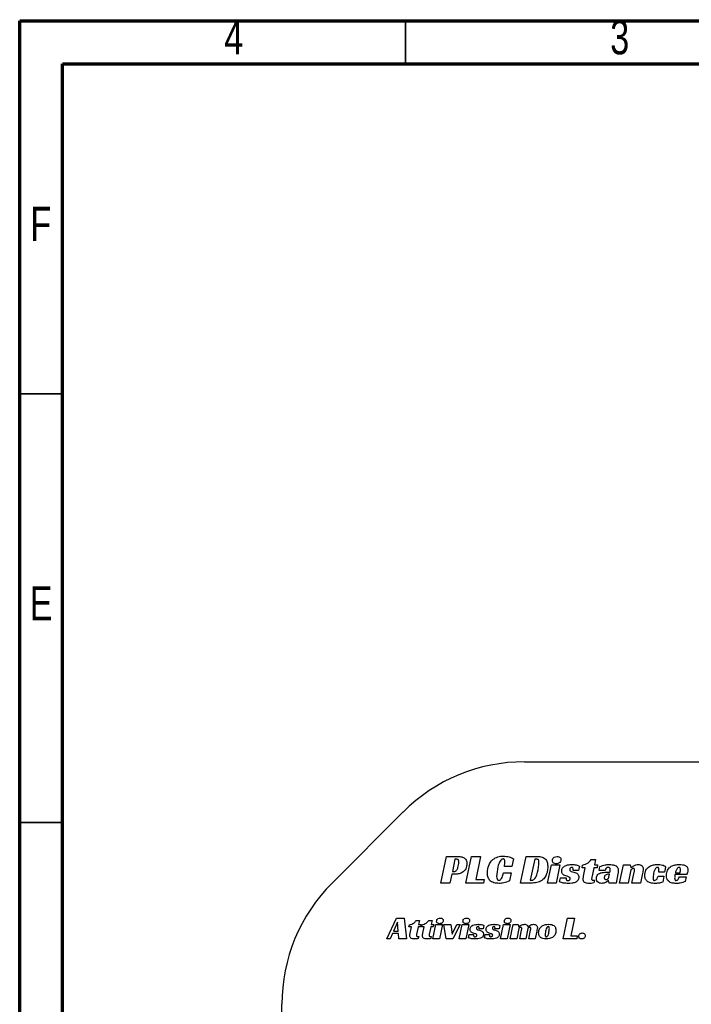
# Model space of a CAD drawing. Header units: millimetres. Extents: x 15 to 205, y 5 to 292.
# Tile 2 of 6: x 15 to 93, y 177 to 292. Entities that reach past the tile are written whole.
import ezdxf

# ---------------------------------------------------------------- set-up
doc = ezdxf.new("R2010")
doc.units = ezdxf.units.MM
doc.styles.add('SLDTEXTSTYLE0', font='TXT', dxfattribs={"width": 0.75})

msp = doc.modelspace()

# ---------------------------------------------------------------- linework, layer by layer
at = {"color": 7, "linetype": 'Continuous', "lineweight": 70}
for p, q in [((15, 5), (15, 292)), ((15, 292), (205, 292)), ((20, 10), (20, 287)), ((20, 287), (200, 287))]:
    msp.add_line(p, q, dxfattribs=at)
at = {"color": 7, "linetype": 'Continuous', "lineweight": 35}
for p, q in [((60, 287), (60, 292)), ((20, 248.5), (15, 248.5)), ((20, 198.5), (15, 198.5))]:
    msp.add_line(p, q, dxfattribs=at)
at = {"color": 7, "linetype": 'Continuous', "lineweight": 25}
for p, q in [((73.85, 205.59), (155.29, 205.59)), ((59.71, 199.74), (51.43, 191.45)), ((64.11, 191.45), (64.77, 194.55)), ((64.77, 194.55), (65.89, 194.55)), ((65.75, 194.22), (65.45, 192.8)), ((65.97, 194.22), (65.75, 194.22)), ((67.03, 191.45), (67.69, 194.55)), ((67.69, 194.55), (68.74, 194.55)), ((68.74, 194.55), (68.17, 191.86)), ((72.57, 194.29), (72.4, 193.38)), ((73.41, 191.45), (74.07, 194.55)), ((74.07, 194.55), (75.37, 194.55)), ((75.05, 194.22), (74.53, 191.78)), ((75.28, 194.22), (75.05, 194.22)), ((81.65, 194.19), (82.15, 194.19)), ((82.15, 194.19), (82.01, 193.56)), ((72.4, 193.38), (71.53, 193.38)), ((76.55, 191.45), (76.99, 193.56)), ((76.99, 193.56), (77.99, 193.56)), ((77.99, 193.56), (77.54, 191.45)), ((80.16, 192.93), (79.53, 192.93)), ((80.27, 193.43), (80.16, 192.93)), ((80.57, 193.23), (80.64, 193.55)), ((80.95, 193.23), (80.57, 193.23)), ((80.75, 192.25), (80.95, 193.23)), ((81.94, 193.23), (81.74, 192.27)), ((82.32, 193.23), (81.94, 193.23)), ((82.01, 193.56), (82.39, 193.56)), ((82.39, 193.56), (82.32, 193.23)), ((82.56, 192.93), (82.65, 193.37)), ((83.27, 192.93), (82.56, 192.93)), ((84.95, 191.45), (85.39, 193.56)), ((85.39, 193.56), (86.18, 193.56)), ((86.26, 192.98), (85.94, 191.45)), ((86.18, 193.56), (86.27, 193.25)), ((86.27, 193.25), (86.3, 193.25)), ((90.31, 193.32), (90.17, 192.7)), ((65.38, 192.47), (65.16, 191.45)), ((65.66, 192.47), (65.38, 192.47)), ((65.45, 192.8), (65.67, 192.8)), ((68.17, 191.86), (69.15, 191.86)), ((69.15, 191.86), (69.07, 191.45)), ((71.4, 192.63), (72.3, 192.63)), ((72.3, 192.63), (72.1, 191.71)), ((74.53, 191.78), (74.74, 191.78)), ((77.95, 191.58), (78.06, 192.07)), ((78.06, 192.07), (78.71, 192.07)), ((82.02, 191.78), (81.95, 191.46)), ((83.66, 191.76), (83.63, 191.76)), ((83.75, 191.45), (83.66, 191.76)), ((83.77, 192.48), (83.68, 192.48)), ((83.69, 192.12), (83.77, 192.48)), ((84.76, 192.53), (84.53, 191.45)), ((86.39, 191.45), (86.66, 192.73)), ((87.58, 192.4), (87.37, 191.45)), ((89.43, 192.25), (90.12, 192.25)), ((90.17, 192.7), (89.51, 192.7)), ((90.12, 192.25), (89.98, 191.56)), ((92.76, 192.44), (91.4, 192.44)), ((91.45, 192.66), (92, 192.66)), ((91.93, 192.16), (92.72, 192.16)), ((92.72, 192.16), (92.6, 191.64)), ((65.16, 191.45), (64.11, 191.45)), ((69.07, 191.45), (67.03, 191.45)), ((74.8, 191.45), (73.41, 191.45)), ((77.54, 191.45), (76.55, 191.45)), ((84.53, 191.45), (83.75, 191.45)), ((85.94, 191.45), (84.95, 191.45)), ((87.37, 191.45), (86.39, 191.45)), ((57.82, 184.96), (58.94, 187.37)), ((58.94, 187.37), (59.83, 187.37)), ((59.83, 187.37), (60.09, 184.96)), ((78.37, 184.96), (78.87, 187.37)), ((78.87, 187.37), (79.69, 187.37)), ((79.69, 187.37), (79.25, 185.28)), ((59.04, 186.87), (58.58, 185.84)), ((59.13, 185.84), (59.04, 186.87)), ((60.39, 186.35), (60.45, 186.59)), ((60.69, 186.35), (60.39, 186.35)), ((60.53, 185.59), (60.69, 186.35)), ((61.23, 187.09), (61.62, 187.09)), ((61.46, 186.35), (61.3, 185.6)), ((61.75, 186.35), (61.46, 186.35)), ((61.62, 187.09), (61.51, 186.6)), ((61.51, 186.6), (61.8, 186.6)), ((61.8, 186.6), (61.75, 186.35)), ((61.86, 186.35), (61.91, 186.59)), ((62.15, 186.35), (61.86, 186.35)), ((62, 185.59), (62.15, 186.35)), ((62.7, 187.09), (63.09, 187.09)), ((62.92, 186.35), (62.77, 185.6)), ((63.22, 186.35), (62.92, 186.35)), ((63.09, 187.09), (62.98, 186.6)), ((62.98, 186.6), (63.27, 186.6)), ((63.17, 184.96), (63.51, 186.6)), ((63.27, 186.6), (63.22, 186.35)), ((63.51, 186.6), (64.29, 186.6)), ((64.29, 186.6), (63.93, 184.96)), ((64.46, 186.6), (65.26, 186.6)), ((64.72, 184.96), (64.46, 186.6)), ((65.26, 186.6), (65.42, 185.48)), ((65.42, 185.48), (65.97, 186.6)), ((66.37, 186.6), (65.51, 184.96)), ((65.97, 186.6), (66.37, 186.6)), ((66.24, 184.96), (66.59, 186.6)), ((66.59, 186.6), (67.36, 186.6)), ((67.36, 186.6), (67.01, 184.96)), ((69.05, 186.12), (68.56, 186.12)), ((69.13, 186.5), (69.05, 186.12)), ((70.9, 186.12), (70.41, 186.12)), ((70.98, 186.5), (70.9, 186.12)), ((71.06, 184.96), (71.41, 186.6)), ((71.41, 186.6), (72.18, 186.6)), ((72.18, 186.6), (71.83, 184.96)), ((72.18, 184.96), (72.52, 186.6)), ((72.52, 186.6), (73.14, 186.6)), ((73.2, 186.15), (72.95, 184.96)), ((73.14, 186.6), (73.21, 186.36)), ((73.21, 186.36), (73.23, 186.36)), ((74.25, 186.15), (74.01, 184.96)), ((74.25, 186.36), (74.28, 186.36)), ((58.19, 184.96), (57.82, 184.96)), ((58.46, 185.58), (58.19, 184.96)), ((59.16, 185.58), (58.46, 185.58)), ((58.58, 185.84), (59.13, 185.84)), ((59.21, 184.96), (59.16, 185.58)), ((60.09, 184.96), (59.21, 184.96)), ((61.52, 185.22), (61.46, 184.97)), ((62.99, 185.22), (62.93, 184.97)), ((63.93, 184.96), (63.17, 184.96)), ((65.51, 184.96), (64.72, 184.96)), ((67.01, 184.96), (66.24, 184.96)), ((67.33, 185.06), (67.41, 185.45)), ((67.41, 185.45), (67.92, 185.45)), ((69.18, 185.06), (69.26, 185.45)), ((69.26, 185.45), (69.77, 185.45)), ((71.83, 184.96), (71.06, 184.96)), ((72.95, 184.96), (72.18, 184.96)), ((73.3, 184.96), (73.51, 185.96)), ((74.01, 184.96), (73.3, 184.96)), ((74.36, 184.96), (74.56, 185.96)), ((75.1, 184.96), (74.36, 184.96)), ((75.26, 185.7), (75.1, 184.96)), ((79.95, 184.96), (78.37, 184.96)), ((79.25, 185.28), (80.01, 185.28)), ((80.01, 185.28), (79.95, 184.96)), ((45.57, 135.59), (45.57, 177.31))]:
    msp.add_line(p, q, dxfattribs=at)
for centre, start, end in [((73.85, 185.59), 90, 135), ((65.57, 177.31), 135, 180)]:
    msp.add_arc(centre, 20, start, end, dxfattribs=at)
for points, knots in [([(65.89, 194.55), (66.03, 194.55), (66.32, 194.54), (66.68, 194.47), (66.93, 194.32), (67.11, 194.08), (67.13, 193.86), (67.14, 193.71)], [0, 0, 0, 0, 0.250971, 0.50093, 0.626011, 0.751045, 1, 1, 1, 1]), ([(66.2, 193.91), (66.2, 193.98), (66.2, 194.08), (66.13, 194.17), (66.07, 194.21), (66.01, 194.22), (65.97, 194.22)], [0, 0, 0, 0, 0.498859, 0.624222, 0.749931, 1, 1, 1, 1]), ([(69.53, 192.68), (69.56, 192.96), (69.61, 193.52), (70.09, 194.19), (70.74, 194.55), (71.18, 194.58), (71.4, 194.59)], [0, 0, 0, 0, 0.280214, 0.559281, 0.779479, 1, 1, 1, 1]), ([(71.37, 194.26), (71.32, 194.26), (71.22, 194.24), (71.08, 194.1), (70.9, 193.81), (70.69, 193.16), (70.65, 192.58), (70.61, 192.2)], [0, 0, 0, 0, 0.062118, 0.124502, 0.249434, 0.499682, 1, 1, 1, 1]), ([(71.57, 193.96), (71.56, 194.03), (71.56, 194.12), (71.51, 194.21), (71.46, 194.25), (71.4, 194.26), (71.37, 194.26)], [0, 0, 0, 0, 0.4993921, 0.6252032, 0.7508533, 1, 1, 1, 1]), ([(71.4, 194.59), (71.63, 194.58), (72.04, 194.55), (72.41, 194.37), (72.57, 194.29)], [0, 0, 0, 0, 0.559543, 1, 1, 1, 1]), ([(75.55, 193.89), (75.55, 193.94), (75.55, 194.03), (75.5, 194.15), (75.39, 194.21), (75.32, 194.22), (75.28, 194.22)], [0, 0, 0, 0, 0.2809293, 0.5600504, 0.779265, 1, 1, 1, 1]), ([(75.37, 194.55), (75.55, 194.54), (75.92, 194.53), (76.38, 194.24), (76.55, 193.78), (76.56, 193.5), (76.57, 193.35)], [0, 0, 0, 0, 0.281363, 0.558326, 0.778602, 1, 1, 1, 1]), ([(77.12, 194.09), (77.13, 194.17), (77.15, 194.31), (77.35, 194.51), (77.54, 194.54), (77.66, 194.55)], [0, 0, 0, 0, 0.280032, 0.55997, 1, 1, 1, 1]), ([(77.57, 193.7), (77.51, 193.7), (77.38, 193.71), (77.22, 193.8), (77.13, 193.94), (77.12, 194.04), (77.12, 194.09)], [0, 0, 0, 0, 0.280652, 0.560407, 0.779572, 1, 1, 1, 1]), ([(78.11, 194.16), (78.1, 194.09), (78.08, 193.94), (77.92, 193.79), (77.75, 193.71), (77.63, 193.7), (77.57, 193.7)], [0, 0, 0, 0, 0.27852, 0.558234, 0.779, 1, 1, 1, 1]), ([(77.66, 194.55), (77.72, 194.54), (77.85, 194.53), (78.01, 194.45), (78.1, 194.31), (78.11, 194.21), (78.11, 194.16)], [0, 0, 0, 0, 0.2805983, 0.5603993, 0.7796462, 1, 1, 1, 1]), ([(80.64, 193.55), (80.87, 193.61), (81.27, 193.72), (81.53, 194.05), (81.65, 194.19)], [0, 0, 0, 0, 0.558766, 1, 1, 1, 1]), ([(67.14, 193.71), (67.12, 193.5), (67.08, 193.09), (66.64, 192.66), (66.14, 192.49), (65.82, 192.47), (65.66, 192.47)], [0, 0, 0, 0, 0.279802, 0.55788, 0.778685, 1, 1, 1, 1]), ([(65.67, 192.8), (65.73, 192.81), (65.84, 192.82), (65.99, 193), (66.16, 193.35), (66.19, 193.68), (66.2, 193.91)], [0, 0, 0, 0, 0.124285, 0.249219, 0.499551, 1, 1, 1, 1]), ([(71.53, 193.38), (71.54, 193.49), (71.55, 193.68), (71.56, 193.87), (71.57, 193.96)], [0, 0, 0, 0, 0.560011, 1, 1, 1, 1]), ([(74.74, 191.78), (74.79, 191.79), (74.89, 191.8), (75.05, 191.93), (75.24, 192.23), (75.46, 192.9), (75.52, 193.5), (75.55, 193.89)], [0, 0, 0, 0, 0.062279, 0.124676, 0.249608, 0.499624, 1, 1, 1, 1]), ([(76.57, 193.35), (76.56, 193.17), (76.54, 192.8), (76.36, 192.27), (76.01, 191.81), (75.45, 191.49), (75.02, 191.46), (74.8, 191.45)], [0, 0, 0, 0, 0.18716, 0.374005, 0.56052, 0.779909, 1, 1, 1, 1]), ([(78.2, 192.85), (78.2, 192.92), (78.21, 193.05), (78.33, 193.28), (78.6, 193.48), (78.98, 193.59), (79.24, 193.6), (79.38, 193.61)], [0, 0, 0, 0, 0.125215, 0.250205, 0.498862, 0.749139, 1, 1, 1, 1]), ([(79.39, 193.27), (79.35, 193.27), (79.28, 193.25), (79.19, 193.19), (79.14, 193.1), (79.14, 193.04), (79.14, 193.02)], [0, 0, 0, 0, 0.278637, 0.559185, 0.779483, 1, 1, 1, 1]), ([(79.14, 193.02), (79.14, 192.99), (79.14, 192.94), (79.2, 192.85), (79.36, 192.78), (79.51, 192.75), (79.61, 192.73)], [0, 0, 0, 0, 0.124982, 0.249442, 0.498836, 1, 1, 1, 1]), ([(79.38, 193.61), (79.55, 193.6), (79.86, 193.59), (80.14, 193.48), (80.27, 193.43)], [0, 0, 0, 0, 0.560238, 1, 1, 1, 1]), ([(79.54, 193.04), (79.54, 193.09), (79.53, 193.16), (79.49, 193.23), (79.45, 193.27), (79.41, 193.27), (79.39, 193.27)], [0, 0, 0, 0, 0.500047, 0.62586, 0.751175, 1, 1, 1, 1]), ([(79.53, 192.93), (79.53, 192.95), (79.54, 192.99), (79.54, 193.02), (79.54, 193.04)], [0, 0, 0, 0, 0.560163, 1, 1, 1, 1]), ([(82.65, 193.37), (82.85, 193.45), (83.2, 193.59), (83.57, 193.6), (83.74, 193.61)], [0, 0, 0, 0, 0.559426, 1, 1, 1, 1]), ([(83.62, 193.27), (83.57, 193.27), (83.47, 193.26), (83.32, 193.13), (83.29, 193.01), (83.27, 192.93)], [0, 0, 0, 0, 0.280806, 0.559674, 1, 1, 1, 1]), ([(83.86, 193.02), (83.86, 193.06), (83.85, 193.13), (83.8, 193.23), (83.71, 193.27), (83.65, 193.27), (83.62, 193.27)], [0, 0, 0, 0, 0.280479, 0.559323, 0.778944, 1, 1, 1, 1]), ([(83.74, 193.61), (83.86, 193.6), (84.1, 193.6), (84.4, 193.53), (84.61, 193.4), (84.77, 193.22), (84.79, 193.03), (84.8, 192.91)], [0, 0, 0, 0, 0.250945, 0.501195, 0.626398, 0.751407, 1, 1, 1, 1]), ([(83.82, 192.71), (83.83, 192.77), (83.85, 192.87), (83.86, 192.98), (83.86, 193.02)], [0, 0, 0, 0, 0.560155, 1, 1, 1, 1]), ([(84.8, 192.91), (84.79, 192.84), (84.79, 192.71), (84.77, 192.58), (84.76, 192.53)], [0, 0, 0, 0, 0.559923, 1, 1, 1, 1]), ([(86.55, 193.15), (86.52, 193.15), (86.45, 193.14), (86.36, 193.07), (86.3, 193.01), (86.26, 192.98)], [0, 0, 0, 0, 0.279273, 0.559135, 1, 1, 1, 1]), ([(86.3, 193.25), (86.34, 193.28), (86.41, 193.35), (86.49, 193.4), (86.53, 193.42)], [0, 0, 0, 0, 0.559858, 1, 1, 1, 1]), ([(86.53, 193.42), (86.63, 193.48), (86.82, 193.58), (87.03, 193.6), (87.12, 193.61)], [0, 0, 0, 0, 0.560355, 1, 1, 1, 1]), ([(86.69, 192.98), (86.69, 193.01), (86.69, 193.05), (86.66, 193.11), (86.6, 193.15), (86.57, 193.15), (86.55, 193.15)], [0, 0, 0, 0, 0.280489, 0.560115, 0.779772, 1, 1, 1, 1]), ([(86.66, 192.73), (86.67, 192.78), (86.68, 192.86), (86.69, 192.95), (86.69, 192.98)], [0, 0, 0, 0, 0.560302, 1, 1, 1, 1]), ([(87.12, 193.61), (87.2, 193.6), (87.36, 193.59), (87.56, 193.48), (87.69, 193.31), (87.7, 193.19), (87.7, 193.12)], [0, 0, 0, 0, 0.280742, 0.560609, 0.780051, 1, 1, 1, 1]), ([(87.7, 193.12), (87.69, 192.99), (87.65, 192.75), (87.6, 192.51), (87.58, 192.4)], [0, 0, 0, 0, 0.559699, 1, 1, 1, 1]), ([(87.88, 192.35), (87.9, 192.56), (87.95, 192.97), (88.38, 193.4), (88.89, 193.59), (89.21, 193.6), (89.37, 193.61)], [0, 0, 0, 0, 0.279456, 0.558011, 0.778741, 1, 1, 1, 1]), ([(89.38, 193.27), (89.32, 193.26), (89.2, 193.23), (89.06, 193.03), (88.9, 192.66), (88.87, 192.3), (88.85, 192.06)], [0, 0, 0, 0, 0.123513, 0.24863, 0.499158, 1, 1, 1, 1]), ([(89.37, 193.61), (89.56, 193.6), (89.83, 193.6), (90.15, 193.48), (90.25, 193.38), (90.31, 193.32)], [0, 0, 0, 0, 0.560339, 0.780161, 1, 1, 1, 1]), ([(89.52, 192.98), (89.52, 193.05), (89.52, 193.12), (89.49, 193.21), (89.47, 193.25), (89.42, 193.27), (89.39, 193.27), (89.38, 193.27)], [0, 0, 0, 0, 0.499862, 0.625104, 0.749982, 0.875009, 1, 1, 1, 1]), ([(89.51, 192.7), (89.51, 192.75), (89.52, 192.85), (89.52, 192.94), (89.52, 192.98)], [0, 0, 0, 0, 0.560026, 1, 1, 1, 1]), ([(90.4, 192.33), (90.42, 192.55), (90.46, 192.98), (90.92, 193.42), (91.44, 193.59), (91.77, 193.6), (91.94, 193.61)], [0, 0, 0, 0, 0.279803, 0.55788, 0.778651, 1, 1, 1, 1]), ([(91.88, 193.27), (91.83, 193.26), (91.73, 193.24), (91.64, 193.12), (91.53, 192.94), (91.48, 192.78), (91.45, 192.66)], [0, 0, 0, 0, 0.184504, 0.37145, 0.558852, 1, 1, 1, 1]), ([(92.04, 193.02), (92.04, 193.08), (92.04, 193.15), (92, 193.22), (91.95, 193.26), (91.91, 193.27), (91.88, 193.27)], [0, 0, 0, 0, 0.49997, 0.625685, 0.751429, 1, 1, 1, 1]), ([(91.94, 193.61), (92.05, 193.6), (92.27, 193.6), (92.54, 193.53), (92.73, 193.43), (92.84, 193.3), (92.91, 193.15), (92.91, 193.04), (92.92, 192.98)], [0, 0, 0, 0, 0.250422, 0.500297, 0.625329, 0.750114, 0.87495, 1, 1, 1, 1]), ([(92.02, 192.78), (92.03, 192.83), (92.04, 192.91), (92.04, 192.98), (92.04, 193.02)], [0, 0, 0, 0, 0.560008, 1, 1, 1, 1]), ([(92.92, 192.98), (92.91, 192.88), (92.9, 192.68), (92.8, 192.51), (92.76, 192.44)], [0, 0, 0, 0, 0.560417, 1, 1, 1, 1]), ([(70.89, 191.41), (70.69, 191.42), (70.29, 191.44), (69.78, 191.72), (69.55, 192.21), (69.54, 192.52), (69.53, 192.68)], [0, 0, 0, 0, 0.28096, 0.559394, 0.779005, 1, 1, 1, 1]), ([(70.61, 192.2), (70.62, 192.1), (70.62, 191.96), (70.71, 191.82), (70.79, 191.77), (70.84, 191.77), (70.86, 191.77)], [0, 0, 0, 0, 0.50009, 0.749684, 0.874602, 1, 1, 1, 1]), ([(70.86, 191.77), (70.91, 191.77), (71, 191.79), (71.13, 191.91), (71.3, 192.19), (71.36, 192.45), (71.4, 192.63)], [0, 0, 0, 0, 0.124207, 0.249251, 0.498985, 1, 1, 1, 1]), ([(78.66, 192.29), (78.59, 192.31), (78.45, 192.36), (78.29, 192.5), (78.2, 192.67), (78.2, 192.79), (78.2, 192.85)], [0, 0, 0, 0, 0.280485, 0.559697, 0.779634, 1, 1, 1, 1]), ([(79.2, 191.97), (79.19, 192), (79.18, 192.05), (79.1, 192.13), (78.93, 192.22), (78.77, 192.26), (78.66, 192.29)], [0, 0, 0, 0, 0.124182, 0.249023, 0.49903, 1, 1, 1, 1]), ([(78.71, 192.07), (78.71, 192.06), (78.7, 192.03), (78.71, 191.99), (78.71, 191.98)], [0, 0, 0, 0, 0.559714, 1, 1, 1, 1]), ([(78.71, 191.98), (78.71, 191.94), (78.71, 191.87), (78.76, 191.78), (78.85, 191.74), (78.91, 191.74), (78.93, 191.74)], [0, 0, 0, 0, 0.280753, 0.559503, 0.779008, 1, 1, 1, 1]), ([(78.93, 191.74), (78.97, 191.74), (79.04, 191.74), (79.13, 191.8), (79.18, 191.88), (79.19, 191.94), (79.2, 191.97)], [0, 0, 0, 0, 0.280748, 0.55958, 0.780247, 1, 1, 1, 1]), ([(80.19, 192.13), (80.19, 192.06), (80.18, 191.93), (80.09, 191.75), (79.94, 191.61), (79.7, 191.49), (79.36, 191.42), (79.1, 191.41), (78.96, 191.41)], [0, 0, 0, 0, 0.124949, 0.2496196, 0.3745407, 0.4996282, 0.7495169, 1, 1, 1, 1]), ([(79.61, 192.73), (79.69, 192.7), (79.86, 192.66), (80.06, 192.53), (80.18, 192.33), (80.19, 192.2), (80.19, 192.13)], [0, 0, 0, 0, 0.280976, 0.5604688, 0.7799521, 1, 1, 1, 1]), ([(80.71, 191.91), (80.71, 191.97), (80.71, 192.09), (80.74, 192.2), (80.75, 192.25)], [0, 0, 0, 0, 0.560011, 1, 1, 1, 1]), ([(81.36, 191.41), (81.27, 191.41), (81.09, 191.41), (80.85, 191.5), (80.72, 191.7), (80.71, 191.84), (80.71, 191.91)], [0, 0, 0, 0, 0.281533, 0.560399, 0.779412, 1, 1, 1, 1]), ([(81.74, 192.27), (81.73, 192.21), (81.7, 192.09), (81.69, 191.98), (81.69, 191.93)], [0, 0, 0, 0, 0.560253, 1, 1, 1, 1]), ([(81.69, 191.93), (81.69, 191.91), (81.69, 191.88), (81.71, 191.83), (81.76, 191.8), (81.87, 191.79), (81.95, 191.78), (82.02, 191.78)], [0, 0, 0, 0, 0.125121, 0.24987, 0.374229, 0.499458, 1, 1, 1, 1]), ([(82.24, 192), (82.25, 192.08), (82.26, 192.25), (82.45, 192.52), (82.84, 192.69), (83.33, 192.71), (83.66, 192.71), (83.82, 192.71)], [0, 0, 0, 0, 0.125031, 0.24951, 0.498144, 0.748746, 1, 1, 1, 1]), ([(82.86, 191.41), (82.77, 191.41), (82.59, 191.43), (82.37, 191.58), (82.25, 191.78), (82.24, 191.93), (82.24, 192)], [0, 0, 0, 0, 0.280436, 0.55944, 0.779433, 1, 1, 1, 1]), ([(83.63, 191.76), (83.51, 191.65), (83.28, 191.45), (82.99, 191.42), (82.86, 191.41)], [0, 0, 0, 0, 0.559287, 1, 1, 1, 1]), ([(83.68, 192.48), (83.61, 192.48), (83.47, 192.47), (83.3, 192.39), (83.18, 192.25), (83.17, 192.14), (83.16, 192.08)], [0, 0, 0, 0, 0.2807862, 0.5603538, 0.7801423, 1, 1, 1, 1]), ([(83.16, 192.08), (83.16, 192.05), (83.17, 191.99), (83.22, 191.91), (83.29, 191.86), (83.34, 191.86), (83.37, 191.86)], [0, 0, 0, 0, 0.280438, 0.55938, 0.779683, 1, 1, 1, 1]), ([(83.37, 191.86), (83.41, 191.86), (83.49, 191.87), (83.59, 191.94), (83.66, 192.02), (83.68, 192.09), (83.69, 192.12)], [0, 0, 0, 0, 0.279421, 0.559689, 0.779894, 1, 1, 1, 1]), ([(89.04, 191.41), (88.88, 191.41), (88.56, 191.43), (88.15, 191.62), (87.91, 191.97), (87.89, 192.22), (87.88, 192.35)], [0, 0, 0, 0, 0.2811207, 0.5602324, 0.779675, 1, 1, 1, 1]), ([(88.85, 192.06), (88.85, 192), (88.85, 191.9), (88.9, 191.78), (88.95, 191.74), (88.98, 191.74), (89, 191.74)], [0, 0, 0, 0, 0.50022, 0.749451, 0.874752, 1, 1, 1, 1]), ([(89, 191.74), (89.07, 191.76), (89.2, 191.79), (89.35, 191.99), (89.4, 192.15), (89.43, 192.25)], [0, 0, 0, 0, 0.277988, 0.559008, 1, 1, 1, 1]), ([(91.54, 191.41), (91.39, 191.41), (91.07, 191.42), (90.66, 191.61), (90.42, 191.96), (90.4, 192.21), (90.4, 192.33)], [0, 0, 0, 0, 0.28125, 0.560165, 0.779587, 1, 1, 1, 1]), ([(91.4, 192.44), (91.39, 192.37), (91.37, 192.24), (91.37, 192.11), (91.36, 192.05)], [0, 0, 0, 0, 0.559918, 1, 1, 1, 1]), ([(91.36, 192.05), (91.37, 191.98), (91.37, 191.89), (91.42, 191.78), (91.48, 191.74), (91.51, 191.74), (91.53, 191.74)], [0, 0, 0, 0, 0.500411, 0.749981, 0.874632, 1, 1, 1, 1]), ([(91.53, 191.74), (91.58, 191.76), (91.69, 191.79), (91.84, 191.95), (91.89, 192.08), (91.93, 192.16)], [0, 0, 0, 0, 0.278112, 0.559336, 1, 1, 1, 1]), ([(92, 192.66), (92, 192.69), (92.01, 192.73), (92.02, 192.77), (92.02, 192.78)], [0, 0, 0, 0, 0.56, 1, 1, 1, 1]), ([(72.1, 191.71), (71.89, 191.61), (71.5, 191.43), (71.07, 191.41), (70.89, 191.41)], [0, 0, 0, 0, 0.559731, 1, 1, 1, 1]), ([(78.96, 191.41), (78.77, 191.41), (78.42, 191.42), (78.1, 191.53), (77.95, 191.58)], [0, 0, 0, 0, 0.560297, 1, 1, 1, 1]), ([(81.95, 191.46), (81.84, 191.44), (81.64, 191.41), (81.45, 191.41), (81.36, 191.41)], [0, 0, 0, 0, 0.5596579, 1, 1, 1, 1]), ([(89.98, 191.56), (89.81, 191.51), (89.5, 191.41), (89.18, 191.41), (89.04, 191.41)], [0, 0, 0, 0, 0.559444, 1, 1, 1, 1]), ([(92.6, 191.64), (92.41, 191.56), (92.07, 191.42), (91.71, 191.41), (91.54, 191.41)], [0, 0, 0, 0, 0.558571, 1, 1, 1, 1]), ([(63.61, 187.02), (63.62, 187.07), (63.63, 187.19), (63.79, 187.34), (63.94, 187.36), (64.03, 187.37)], [0, 0, 0, 0, 0.280032, 0.55997, 1, 1, 1, 1]), ([(64.03, 187.37), (64.08, 187.37), (64.18, 187.36), (64.3, 187.3), (64.38, 187.19), (64.38, 187.11), (64.38, 187.07)], [0, 0, 0, 0, 0.280598, 0.560399, 0.779646, 1, 1, 1, 1]), ([(66.68, 187.02), (66.69, 187.07), (66.71, 187.19), (66.86, 187.34), (67.01, 187.36), (67.11, 187.37)], [0, 0, 0, 0, 0.280032, 0.55997, 1, 1, 1, 1]), ([(67.11, 187.37), (67.16, 187.37), (67.25, 187.36), (67.38, 187.3), (67.45, 187.19), (67.45, 187.11), (67.46, 187.07)], [0, 0, 0, 0, 0.280598, 0.560399, 0.779646, 1, 1, 1, 1]), ([(71.5, 187.02), (71.51, 187.07), (71.53, 187.19), (71.69, 187.34), (71.83, 187.36), (71.93, 187.37)], [0, 0, 0, 0, 0.280032, 0.55997, 1, 1, 1, 1]), ([(71.93, 187.37), (71.98, 187.37), (72.07, 187.36), (72.2, 187.3), (72.27, 187.19), (72.28, 187.11), (72.28, 187.07)], [0, 0, 0, 0, 0.280598, 0.560399, 0.779646, 1, 1, 1, 1]), ([(60.45, 186.59), (60.62, 186.64), (60.94, 186.73), (61.14, 186.98), (61.23, 187.09)], [0, 0, 0, 0, 0.558766, 1, 1, 1, 1]), ([(61.91, 186.59), (62.09, 186.64), (62.4, 186.73), (62.61, 186.98), (62.7, 187.09)], [0, 0, 0, 0, 0.558766, 1, 1, 1, 1]), ([(63.96, 186.71), (63.91, 186.71), (63.82, 186.72), (63.69, 186.79), (63.62, 186.9), (63.61, 186.98), (63.61, 187.02)], [0, 0, 0, 0, 0.280652, 0.560407, 0.779572, 1, 1, 1, 1]), ([(64.38, 187.07), (64.38, 187.01), (64.36, 186.9), (64.24, 186.78), (64.1, 186.72), (64.01, 186.71), (63.96, 186.71)], [0, 0, 0, 0, 0.27852, 0.558234, 0.779, 1, 1, 1, 1]), ([(67.04, 186.71), (66.99, 186.71), (66.89, 186.72), (66.76, 186.79), (66.69, 186.9), (66.69, 186.98), (66.68, 187.02)], [0, 0, 0, 0, 0.280652, 0.560407, 0.779572, 1, 1, 1, 1]), ([(67.46, 187.07), (67.45, 187.01), (67.43, 186.9), (67.31, 186.78), (67.17, 186.72), (67.08, 186.71), (67.04, 186.71)], [0, 0, 0, 0, 0.27852, 0.558234, 0.779, 1, 1, 1, 1]), ([(67.52, 186.05), (67.53, 186.1), (67.53, 186.2), (67.63, 186.39), (67.92, 186.61), (68.23, 186.63), (68.44, 186.64)], [0, 0, 0, 0, 0.12557, 0.250914, 0.500274, 1, 1, 1, 1]), ([(67.88, 185.61), (67.83, 185.63), (67.72, 185.67), (67.6, 185.78), (67.53, 185.91), (67.52, 186.01), (67.52, 186.05)], [0, 0, 0, 0, 0.280485, 0.559697, 0.779634, 1, 1, 1, 1]), ([(68.45, 186.38), (68.42, 186.38), (68.36, 186.36), (68.3, 186.31), (68.26, 186.25), (68.26, 186.2), (68.25, 186.18)], [0, 0, 0, 0, 0.2786368, 0.5591846, 0.7794827, 1, 1, 1, 1]), ([(68.25, 186.18), (68.26, 186.16), (68.26, 186.12), (68.3, 186.05), (68.43, 185.99), (68.54, 185.97), (68.62, 185.95)], [0, 0, 0, 0, 0.1249818, 0.2494416, 0.4988361, 1, 1, 1, 1]), ([(68.44, 186.64), (68.57, 186.63), (68.81, 186.63), (69.04, 186.54), (69.13, 186.5)], [0, 0, 0, 0, 0.560238, 1, 1, 1, 1]), ([(68.57, 186.2), (68.56, 186.24), (68.56, 186.29), (68.53, 186.35), (68.5, 186.38), (68.47, 186.38), (68.45, 186.38)], [0, 0, 0, 0, 0.500047, 0.62586, 0.751175, 1, 1, 1, 1]), ([(68.56, 186.12), (68.56, 186.13), (68.57, 186.16), (68.57, 186.18), (68.57, 186.2)], [0, 0, 0, 0, 0.560163, 1, 1, 1, 1]), ([(69.37, 186.05), (69.38, 186.1), (69.38, 186.2), (69.48, 186.39), (69.78, 186.61), (70.08, 186.63), (70.29, 186.64)], [0, 0, 0, 0, 0.12557, 0.250914, 0.500274, 1, 1, 1, 1]), ([(69.74, 185.61), (69.68, 185.63), (69.57, 185.67), (69.45, 185.78), (69.38, 185.91), (69.38, 186.01), (69.37, 186.05)], [0, 0, 0, 0, 0.280485, 0.559697, 0.779634, 1, 1, 1, 1]), ([(70.3, 186.38), (70.27, 186.38), (70.21, 186.36), (70.15, 186.31), (70.11, 186.25), (70.11, 186.2), (70.11, 186.18)], [0, 0, 0, 0, 0.278637, 0.559185, 0.779483, 1, 1, 1, 1]), ([(70.11, 186.18), (70.11, 186.16), (70.11, 186.12), (70.16, 186.05), (70.28, 185.99), (70.39, 185.97), (70.47, 185.95)], [0, 0, 0, 0, 0.124982, 0.249442, 0.498836, 1, 1, 1, 1]), ([(70.29, 186.64), (70.42, 186.63), (70.66, 186.63), (70.89, 186.54), (70.98, 186.5)], [0, 0, 0, 0, 0.560238, 1, 1, 1, 1]), ([(70.42, 186.2), (70.42, 186.24), (70.41, 186.29), (70.38, 186.35), (70.35, 186.38), (70.32, 186.38), (70.3, 186.38)], [0, 0, 0, 0, 0.500047, 0.62586, 0.751175, 1, 1, 1, 1]), ([(70.41, 186.12), (70.41, 186.13), (70.42, 186.16), (70.42, 186.18), (70.42, 186.2)], [0, 0, 0, 0, 0.560163, 1, 1, 1, 1]), ([(71.86, 186.71), (71.81, 186.71), (71.71, 186.72), (71.58, 186.79), (71.51, 186.9), (71.51, 186.98), (71.5, 187.02)], [0, 0, 0, 0, 0.280652, 0.560407, 0.779572, 1, 1, 1, 1]), ([(72.28, 187.07), (72.27, 187.01), (72.25, 186.9), (72.13, 186.78), (71.99, 186.72), (71.9, 186.71), (71.86, 186.71)], [0, 0, 0, 0, 0.27852, 0.558234, 0.779, 1, 1, 1, 1]), ([(73.43, 186.28), (73.4, 186.28), (73.35, 186.27), (73.27, 186.22), (73.23, 186.18), (73.2, 186.15)], [0, 0, 0, 0, 0.279273, 0.559135, 1, 1, 1, 1]), ([(73.23, 186.36), (73.26, 186.38), (73.32, 186.43), (73.38, 186.48), (73.41, 186.5)], [0, 0, 0, 0, 0.559859, 1, 1, 1, 1]), ([(73.41, 186.5), (73.49, 186.54), (73.64, 186.62), (73.81, 186.63), (73.89, 186.64)], [0, 0, 0, 0, 0.560144, 1, 1, 1, 1]), ([(73.54, 186.15), (73.54, 186.17), (73.53, 186.21), (73.51, 186.26), (73.47, 186.28), (73.44, 186.28), (73.43, 186.28)], [0, 0, 0, 0, 0.2804889, 0.5601152, 0.7797716, 1, 1, 1, 1]), ([(73.51, 185.96), (73.52, 185.99), (73.53, 186.06), (73.54, 186.12), (73.54, 186.15)], [0, 0, 0, 0, 0.560302, 1, 1, 1, 1]), ([(73.89, 186.64), (73.93, 186.64), (74.03, 186.63), (74.16, 186.57), (74.23, 186.47), (74.25, 186.39), (74.25, 186.36)], [0, 0, 0, 0, 0.280716, 0.559686, 0.779861, 1, 1, 1, 1]), ([(74.48, 186.28), (74.46, 186.28), (74.4, 186.27), (74.33, 186.22), (74.28, 186.17), (74.25, 186.15)], [0, 0, 0, 0, 0.279266, 0.55903, 1, 1, 1, 1]), ([(74.28, 186.36), (74.31, 186.38), (74.37, 186.44), (74.44, 186.48), (74.47, 186.5)], [0, 0, 0, 0, 0.559874, 1, 1, 1, 1]), ([(74.47, 186.5), (74.55, 186.54), (74.69, 186.62), (74.85, 186.63), (74.92, 186.64)], [0, 0, 0, 0, 0.560484, 1, 1, 1, 1]), ([(74.6, 186.16), (74.6, 186.18), (74.59, 186.21), (74.57, 186.26), (74.52, 186.28), (74.5, 186.28), (74.48, 186.28)], [0, 0, 0, 0, 0.2801513, 0.5595264, 0.7795431, 1, 1, 1, 1]), ([(74.56, 185.96), (74.57, 186), (74.59, 186.06), (74.59, 186.13), (74.6, 186.16)], [0, 0, 0, 0, 0.560289, 1, 1, 1, 1]), ([(74.92, 186.64), (74.98, 186.63), (75.1, 186.62), (75.25, 186.53), (75.35, 186.4), (75.36, 186.3), (75.36, 186.25)], [0, 0, 0, 0, 0.280449, 0.559837, 0.779745, 1, 1, 1, 1]), ([(75.36, 186.25), (75.35, 186.15), (75.32, 185.96), (75.28, 185.78), (75.26, 185.7)], [0, 0, 0, 0, 0.559581, 1, 1, 1, 1]), ([(75.51, 185.67), (75.53, 185.84), (75.57, 186.15), (75.8, 186.36), (75.9, 186.45)], [0, 0, 0, 0, 0.5593261, 1, 1, 1, 1]), ([(75.9, 186.45), (76.03, 186.52), (76.27, 186.63), (76.54, 186.64), (76.65, 186.64)], [0, 0, 0, 0, 0.558638, 1, 1, 1, 1]), ([(76.65, 186.38), (76.6, 186.37), (76.51, 186.34), (76.42, 186.18), (76.3, 185.89), (76.28, 185.62), (76.27, 185.43)], [0, 0, 0, 0, 0.123117, 0.248248, 0.498834, 1, 1, 1, 1]), ([(76.4, 185.19), (76.42, 185.19), (76.47, 185.19), (76.54, 185.25), (76.63, 185.39), (76.72, 185.7), (76.74, 185.98), (76.76, 186.16)], [0, 0, 0, 0, 0.062285, 0.124899, 0.24982, 0.499806, 1, 1, 1, 1]), ([(76.65, 186.64), (76.78, 186.64), (77.02, 186.63), (77.22, 186.53), (77.31, 186.48)], [0, 0, 0, 0, 0.561309, 1, 1, 1, 1]), ([(76.76, 186.16), (76.76, 186.21), (76.75, 186.27), (76.73, 186.33), (76.71, 186.36), (76.68, 186.38), (76.66, 186.38), (76.65, 186.38)], [0, 0, 0, 0, 0.49998, 0.625351, 0.749834, 0.874881, 1, 1, 1, 1]), ([(77.31, 186.48), (77.35, 186.44), (77.43, 186.36), (77.51, 186.16), (77.52, 186.01), (77.52, 185.92)], [0, 0, 0, 0, 0.27964, 0.559791, 1, 1, 1, 1]), ([(60.5, 185.32), (60.5, 185.37), (60.5, 185.46), (60.52, 185.55), (60.53, 185.59)], [0, 0, 0, 0, 0.560011, 1, 1, 1, 1]), ([(61, 184.93), (60.94, 184.93), (60.8, 184.93), (60.61, 185), (60.51, 185.15), (60.5, 185.26), (60.5, 185.32)], [0, 0, 0, 0, 0.281533, 0.560399, 0.779412, 1, 1, 1, 1]), ([(61.46, 184.97), (61.38, 184.96), (61.23, 184.93), (61.07, 184.93), (61, 184.93)], [0, 0, 0, 0, 0.559658, 1, 1, 1, 1]), ([(61.3, 185.6), (61.29, 185.55), (61.27, 185.46), (61.26, 185.37), (61.26, 185.34)], [0, 0, 0, 0, 0.560253, 1, 1, 1, 1]), ([(61.26, 185.34), (61.26, 185.32), (61.26, 185.29), (61.28, 185.26), (61.32, 185.24), (61.4, 185.22), (61.47, 185.22), (61.52, 185.22)], [0, 0, 0, 0, 0.125121, 0.24987, 0.374229, 0.499458, 1, 1, 1, 1]), ([(61.97, 185.32), (61.97, 185.37), (61.97, 185.46), (61.99, 185.55), (62, 185.59)], [0, 0, 0, 0, 0.560011, 1, 1, 1, 1]), ([(62.47, 184.93), (62.4, 184.93), (62.27, 184.93), (62.08, 185), (61.97, 185.15), (61.97, 185.26), (61.97, 185.32)], [0, 0, 0, 0, 0.281533, 0.560399, 0.779412, 1, 1, 1, 1]), ([(62.93, 184.97), (62.85, 184.96), (62.69, 184.93), (62.54, 184.93), (62.47, 184.93)], [0, 0, 0, 0, 0.559658, 1, 1, 1, 1]), ([(62.77, 185.6), (62.76, 185.55), (62.74, 185.46), (62.73, 185.37), (62.73, 185.34)], [0, 0, 0, 0, 0.560253, 1, 1, 1, 1]), ([(62.73, 185.34), (62.73, 185.32), (62.73, 185.29), (62.75, 185.26), (62.79, 185.24), (62.87, 185.22), (62.93, 185.22), (62.99, 185.22)], [0, 0, 0, 0, 0.1251209, 0.2498703, 0.3742286, 0.4994575, 1, 1, 1, 1]), ([(68.12, 184.93), (67.97, 184.93), (67.7, 184.94), (67.44, 185.02), (67.33, 185.06)], [0, 0, 0, 0, 0.560297, 1, 1, 1, 1]), ([(68.3, 185.36), (68.3, 185.39), (68.29, 185.43), (68.23, 185.49), (68.09, 185.56), (67.97, 185.59), (67.88, 185.61)], [0, 0, 0, 0, 0.124182, 0.249023, 0.49903, 1, 1, 1, 1]), ([(67.92, 185.45), (67.92, 185.43), (67.92, 185.41), (67.92, 185.39), (67.92, 185.37)], [0, 0, 0, 0, 0.559714, 1, 1, 1, 1]), ([(67.92, 185.37), (67.92, 185.35), (67.92, 185.29), (67.96, 185.22), (68.03, 185.19), (68.07, 185.19), (68.1, 185.19)], [0, 0, 0, 0, 0.280753, 0.559503, 0.779008, 1, 1, 1, 1]), ([(68.1, 185.19), (68.12, 185.19), (68.18, 185.19), (68.25, 185.24), (68.29, 185.3), (68.3, 185.34), (68.3, 185.36)], [0, 0, 0, 0, 0.280748, 0.55958, 0.780247, 1, 1, 1, 1]), ([(69.08, 185.49), (69.07, 185.44), (69.07, 185.33), (68.99, 185.19), (68.88, 185.08), (68.69, 184.99), (68.43, 184.94), (68.22, 184.93), (68.12, 184.93)], [0, 0, 0, 0, 0.124949, 0.24962, 0.374541, 0.499628, 0.749517, 1, 1, 1, 1]), ([(68.62, 185.95), (68.68, 185.94), (68.81, 185.9), (68.97, 185.8), (69.07, 185.65), (69.07, 185.54), (69.08, 185.49)], [0, 0, 0, 0, 0.280976, 0.560469, 0.779952, 1, 1, 1, 1]), ([(69.97, 184.93), (69.82, 184.93), (69.55, 184.94), (69.3, 185.02), (69.18, 185.06)], [0, 0, 0, 0, 0.560297, 1, 1, 1, 1]), ([(70.15, 185.36), (70.15, 185.39), (70.14, 185.43), (70.08, 185.49), (69.94, 185.56), (69.82, 185.59), (69.74, 185.61)], [0, 0, 0, 0, 0.124182, 0.249023, 0.49903, 1, 1, 1, 1]), ([(69.77, 185.45), (69.77, 185.43), (69.77, 185.41), (69.77, 185.39), (69.77, 185.37)], [0, 0, 0, 0, 0.559714, 1, 1, 1, 1]), ([(69.77, 185.37), (69.77, 185.35), (69.77, 185.29), (69.81, 185.22), (69.88, 185.19), (69.93, 185.19), (69.95, 185.19)], [0, 0, 0, 0, 0.280753, 0.559503, 0.779008, 1, 1, 1, 1]), ([(69.95, 185.19), (69.98, 185.19), (70.03, 185.19), (70.1, 185.24), (70.14, 185.3), (70.15, 185.34), (70.15, 185.36)], [0, 0, 0, 0, 0.280748, 0.55958, 0.780247, 1, 1, 1, 1]), ([(70.93, 185.49), (70.92, 185.44), (70.92, 185.33), (70.84, 185.19), (70.73, 185.08), (70.54, 184.99), (70.28, 184.94), (70.07, 184.93), (69.97, 184.93)], [0, 0, 0, 0, 0.124949, 0.24962, 0.374541, 0.499628, 0.749517, 1, 1, 1, 1]), ([(70.47, 185.95), (70.54, 185.94), (70.66, 185.9), (70.82, 185.8), (70.92, 185.65), (70.92, 185.54), (70.93, 185.49)], [0, 0, 0, 0, 0.280976, 0.5604688, 0.7799521, 1, 1, 1, 1]), ([(75.73, 185.11), (75.69, 185.15), (75.61, 185.23), (75.53, 185.43), (75.52, 185.58), (75.51, 185.67)], [0, 0, 0, 0, 0.279916, 0.559984, 1, 1, 1, 1]), ([(76.39, 184.93), (76.26, 184.93), (76.02, 184.93), (75.82, 185.05), (75.73, 185.11)], [0, 0, 0, 0, 0.5616, 1, 1, 1, 1]), ([(76.27, 185.43), (76.27, 185.38), (76.27, 185.3), (76.31, 185.22), (76.36, 185.19), (76.38, 185.19), (76.4, 185.19)], [0, 0, 0, 0, 0.500547, 0.749529, 0.87462, 1, 1, 1, 1]), ([(77.22, 185.17), (77.08, 185.09), (76.82, 184.94), (76.52, 184.93), (76.39, 184.93)], [0, 0, 0, 0, 0.5579902, 1, 1, 1, 1]), ([(77.52, 185.92), (77.51, 185.76), (77.49, 185.48), (77.3, 185.27), (77.22, 185.17)], [0, 0, 0, 0, 0.560143, 1, 1, 1, 1]), ([(80.18, 185.26), (80.19, 185.31), (80.2, 185.43), (80.32, 185.55), (80.45, 185.61), (80.54, 185.62), (80.59, 185.63)], [0, 0, 0, 0, 0.279095, 0.55833, 0.779132, 1, 1, 1, 1]), ([(80.53, 184.93), (80.48, 184.93), (80.37, 184.94), (80.25, 185.02), (80.19, 185.14), (80.18, 185.22), (80.18, 185.26)], [0, 0, 0, 0, 0.280426, 0.559899, 0.779366, 1, 1, 1, 1]), ([(80.95, 185.3), (80.94, 185.24), (80.92, 185.12), (80.8, 185), (80.66, 184.94), (80.57, 184.93), (80.53, 184.93)], [0, 0, 0, 0, 0.278872, 0.558249, 0.779145, 1, 1, 1, 1]), ([(80.59, 185.63), (80.64, 185.62), (80.74, 185.61), (80.87, 185.54), (80.94, 185.42), (80.95, 185.34), (80.95, 185.3)], [0, 0, 0, 0, 0.280519, 0.559971, 0.779462, 1, 1, 1, 1])]:
    msp.add_open_spline(points, degree=3, knots=knots, dxfattribs=at)

# ---------------------------------------------------------------- texts
at = {"color": 7, "linetype": 'Continuous', "lineweight": 0, "char_height": 3.97, "attachment_point": 2, "style": 'SLDTEXTSTYLE0'}
for s, insert in [('4', (39.96, 292.06)), ('3', (84.96, 292.06)), ('F', (17.46, 270.31)), ('E', (17.51, 226.06))]:
    msp.add_mtext(s, dxfattribs=dict(at, insert=insert))

doc.saveas('drawing.dxf')
